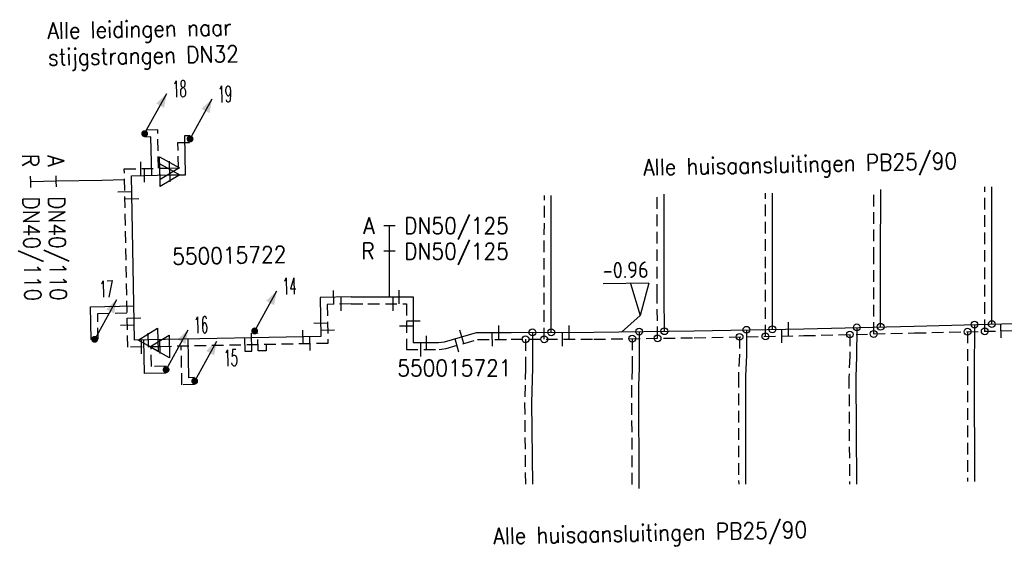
# Model space of a CAD drawing. Header units: millimetres. Extents: x 0 to 118212815, y 0 to 488348790.
# Tile 46 of 143: x 114938006 to 114991895, y 488156334 to 488185146. Entities that reach past the tile are written whole.
import ezdxf
from ezdxf.enums import TextEntityAlignment as Align

# ---------------------------------------------------------------- set-up
doc = ezdxf.new("R2010")
doc.units = ezdxf.units.MM
doc.header["$LTSCALE"] = 200
doc.linetypes.add('HIDDEN2', pattern=[4.7625, 3.175, -1.5875])
for name, color, linetype in [('WW-C-mof', 7, 'Continuous'), ('WW-C-stijgstrang', 7, 'Continuous'), ('WW-C-tstuk', 7, 'Continuous'), ('WW-C-VERLOOP', 7, 'Continuous'), ('WW-I-diam', 7, 'Continuous'), ('WW-I-info', 7, 'Continuous'), ('WW-I-NAP', 7, 'Continuous'), ('WW-L-aanvoer', 3, 'Continuous'), ('WW-L-retour', 3, 'HIDDEN2')]:
    doc.layers.add(name, color=color, linetype=linetype)
doc.styles.add('DIN17', font='ROMANS.SHX', dxfattribs={"width": 0.9})
doc.styles.add('ISOCP', font='ISOCP.SHX')

# ---------------------------------------------------------------- blocks, each defined once
blk = doc.blocks.new('LR-DIAB2')
at = {"color": 0, "linetype": 'Continuous', "lineweight": -3}
blk.add_line((0, 5), (0, 7.8), dxfattribs=at)
at = {"color": 0, "lineweight": -3}
blk.add_line((0, 0), (0, 5), dxfattribs=at)
for points in [[(0.61, 7.8), (0, 7.8), (-0.61, 7.8)], [(0.61, 5), (0, 5), (-0.61, 5)]]:
    blk.add_lwpolyline(points, dxfattribs=at)
at = {"color": 1, "lineweight": -3, "style": 'DIN17', "width": 0.9}
for tag, p in [('*1', (-1.61, 7.8)), ('*2', (-1.61, 5.02))]:
    blk.add_attdef(tag, text='', height=1.8, dxfattribs=at).set_placement(p, align=Align.MIDDLE_RIGHT)
for tag, p in [('*11', (1.61, 7.8)), ('*12', (1.61, 5))]:
    blk.add_attdef(tag, text='', height=1.8, dxfattribs=at).set_placement(p, align=Align.MIDDLE_LEFT)
blk = doc.blocks.new('LR-mof')
at = {"color": 0, "linetype": 'ByBlock', "lineweight": -2}
blk.add_line((0, -0.75), (0, 0.75), dxfattribs=at)
blk = doc.blocks.new('LR-tsb')
blk.add_circle((0, 0), 0.375)
blk = doc.blocks.new('nap2')
at = {"color": 0, "linetype": 'Continuous', "lineweight": -3}
for p, q in [((1, 3.5), (-4, 3.5)), ((-1, 3.5), (0, 0)), ((1, 3.5), (0, 0))]:
    blk.add_line(p, q, dxfattribs=at)
at = {"color": 0, "linetype": 'Continuous', "lineweight": -3, "style": 'ISOCP'}
for tag, p in [('*1', (-1.5, 5)), ('*2', (-4, 1.5))]:
    blk.add_attdef(tag, text='', height=1.8, dxfattribs=at).set_placement(p, align=Align.MIDDLE)
blk = doc.blocks.new('LR-VERL')
at = {"color": 0, "linetype": 'ByBlock', "lineweight": -2}
blk.add_lwpolyline([(1.08, 0), (-1.08, -1.25), (-1.08, 1.25)], close=True, dxfattribs=at)
blk = doc.blocks.new('LR-styg')
at = {"color": 0, "lineweight": -3}
blk.add_line((0, 0), (2.5, 4.33), dxfattribs=at)
at = {"color": 0, "lineweight": -3, "const_width": 0.375}
blk.add_lwpolyline([(-0.19, 0, 1), (0.19, 0, 1)], format="xyb", close=True, dxfattribs=at)
at = {"color": 0, "lineweight": -3}
blk.add_solid([(2.5, 4.33), (1.32, 3.28), (2.18, 2.78)], dxfattribs=at)
at = {"color": 7, "linetype": 'ByBlock', "lineweight": -2, "style": 'DIN17', "width": 0.5}
blk.add_attdef('*1', text='', height=1.8, dxfattribs=at).set_placement((0, -2.5), align=Align.MIDDLE)
blk = doc.blocks.new('LR-DIAO2')
at = {"color": 0, "lineweight": -3}
blk.add_line((0, 0), (0, -5), dxfattribs=at)
at = {"color": 0, "linetype": 'Continuous', "lineweight": -3}
blk.add_line((0, -5), (0, -7.8), dxfattribs=at)
at = {"color": 0, "lineweight": -3}
for points in [[(0.61, -5), (0, -5), (-0.61, -5)], [(0.61, -7.8), (0, -7.8), (-0.61, -7.8)]]:
    blk.add_lwpolyline(points, dxfattribs=at)
at = {"color": 1, "lineweight": -3, "style": 'DIN17', "width": 0.9}
for tag, p in [('*1', (-1.61, -5)), ('*2', (-1.61, -7.78))]:
    blk.add_attdef(tag, text='', height=1.8, dxfattribs=at).set_placement(p, align=Align.MIDDLE_RIGHT)
for tag, p in [('*11', (1.61, -5)), ('*12', (1.61, -7.8))]:
    blk.add_attdef(tag, text='', height=1.8, dxfattribs=at).set_placement(p, align=Align.MIDDLE_LEFT)
blk = doc.blocks.new('LR-hyp')
at = {"color": 7, "linetype": 'ByBlock', "lineweight": -3, "style": 'DIN17', "width": 0.9}
blk.add_attdef('*1', text='', height=1.8, dxfattribs=at).set_placement((0, 0), align=Align.MIDDLE)
at = {"color": 7, "linetype": 'ByBlock', "lineweight": -2, "style": 'DIN17', "width": 0.9, "flags": 1}
blk.add_attdef('*2', text='', height=1.8, dxfattribs=at).set_placement((0, -5), align=Align.MIDDLE)

msp = doc.modelspace()

# ---------------------------------------------------------------- linework, layer by layer
at = {"layer": 'WW-I-diam'}
msp.add_line((114943744, 488176376), (114942506, 488176352), dxfattribs=at)
at = {"layer": 'WW-I-info'}
msp.add_line((114970941, 488168041), (114971964, 488168969), dxfattribs=at)
at = {"layer": 'WW-L-aanvoer'}
for p, q in [((114945191, 488178729), (114944850, 488178722)), ((114945231, 488176631), (114945191, 488178729)), ((114947037, 488178807), (114947327, 488178813)), ((114947078, 488176666), (114947037, 488178807)), ((114944120, 488176609), (114946230, 488176650)), ((114944292, 488167612), (114944120, 488176609)), ((114946230, 488176650), (114947078, 488176666)), ((114967095, 488168041), (114967102, 488175524)), ((114973270, 488170042), (114973272, 488175605)), ((114979205, 488171544), (114979207, 488175652)), ((114985128, 488172074), (114985129, 488175848)), ((114991209, 488168489), (114991209, 488176007)), ((114985127, 488168343), (114985128, 488172074)), ((114979204, 488168208), (114979205, 488171544)), ((114956141, 488169975), (114954450, 488169942)), ((114954450, 488169942), (114954491, 488167807)), ((114956141, 488169975), (114957060, 488169975)), ((114957060, 488169975), (114959548, 488169975)), ((114959548, 488169975), (114959548, 488167477)), ((114973292, 488168102), (114973270, 488170042)), ((114941887, 488169442), (114944256, 488169487)), ((114941922, 488167654), (114941887, 488169442)), ((114986969, 488168387), (114993431, 488168542)), ((114950719, 488167010), (114950700, 488167990)), ((114961264, 488167530), (114963010, 488168023)), ((114963010, 488168023), (114964906, 488168038)), ((114964906, 488168038), (114969428, 488168045)), ((114966072, 488168040), (114966070, 488166093)), ((114969428, 488168045), (114974922, 488168126)), ((114971911, 488168082), (114971913, 488166090)), ((114974922, 488168126), (114980915, 488168241)), ((114977782, 488168181), (114977790, 488166797)), ((114980915, 488168241), (114986969, 488168387)), ((114983824, 488168311), (114983813, 488166723)), ((114990264, 488168466), (114990252, 488165799)), ((114945027, 488167626), (114944292, 488167612)), ((114944843, 488165786), (114944808, 488167622)), ((114954491, 488167807), (114945027, 488167626)), ((114947262, 488165557), (114947221, 488167668)), ((114950307, 488167727), (114950321, 488167003)), ((114959548, 488167477), (114960930, 488167477)), ((114960930, 488167477), (114961264, 488167530)), ((114950321, 488167003), (114950719, 488167010)), ((114977790, 488166797), (114977722, 488165639)), ((114983813, 488166723), (114983771, 488165588)), ((114946023, 488165808), (114944843, 488165786)), ((114966070, 488166093), (114966021, 488164180)), ((114971913, 488166090), (114971868, 488165110)), ((114990252, 488165799), (114990255, 488159885)), ((114947573, 488165563), (114947262, 488165557)), ((114977722, 488165639), (114977737, 488159733)), ((114983771, 488165588), (114983804, 488159740)), ((114971868, 488165110), (114971899, 488159494)), ((114966021, 488164180), (114966065, 488159736))]:
    msp.add_line(p, q, dxfattribs=at)
at = {"layer": 'WW-L-retour'}
for p, q in [((114945564, 488179116), (114944843, 488179102)), ((114945604, 488177018), (114945564, 488179116)), ((114946665, 488178420), (114947334, 488178433)), ((114946691, 488177039), (114946665, 488178420)), ((114943732, 488176982), (114946218, 488177030)), ((114943919, 488167225), (114943732, 488176982)), ((114946218, 488177030), (114946691, 488177039)), ((114966714, 488167661), (114966722, 488175524)), ((114972890, 488170040), (114972892, 488175605)), ((114978825, 488171544), (114978827, 488175652)), ((114984748, 488172074), (114984749, 488175849)), ((114990829, 488168100), (114990829, 488176007)), ((114984746, 488167953), (114984748, 488172074)), ((114978824, 488167821), (114978825, 488171544)), ((114956145, 488169595), (114954837, 488169570)), ((114954837, 488169570), (114954878, 488167435)), ((114956145, 488169595), (114957067, 488169595)), ((114957067, 488169595), (114959168, 488169595)), ((114959168, 488169595), (114959168, 488167097)), ((114972916, 488167716), (114972890, 488170040)), ((114942274, 488169069), (114943883, 488169100)), ((114942301, 488167661), (114942274, 488169069)), ((114951056, 488167021), (114951037, 488168001)), ((114980923, 488167861), (114986978, 488168007)), ((114986978, 488168007), (114993440, 488168162)), ((114989882, 488168077), (114989872, 488165800)), ((114954878, 488167435), (114945661, 488167256)), ((114961346, 488167158), (114963064, 488167643)), ((114963064, 488167643), (114964908, 488167658)), ((114964908, 488167658), (114969431, 488167665)), ((114965692, 488167659), (114965690, 488166098)), ((114969431, 488167665), (114974928, 488167746)), ((114971531, 488167696), (114971533, 488166098)), ((114974928, 488167746), (114980923, 488167861)), ((114977404, 488167794), (114977410, 488166807)), ((114983441, 488167922), (114983433, 488166731)), ((114945661, 488167256), (114943919, 488167225)), ((114945216, 488166173), (114945196, 488167249)), ((114946889, 488165169), (114946848, 488167281)), ((114951499, 488167029), (114951056, 488167021)), ((114951493, 488167370), (114951499, 488167029)), ((114959168, 488167097), (114960959, 488167097)), ((114960959, 488167097), (114961346, 488167158)), ((114977410, 488166807), (114977342, 488165649)), ((114983433, 488166731), (114983391, 488165594)), ((114946016, 488166188), (114945216, 488166173)), ((114965690, 488166098), (114965641, 488164183)), ((114971533, 488166098), (114971488, 488165117)), ((114989872, 488165800), (114989875, 488159885)), ((114977342, 488165649), (114977357, 488159732)), ((114983391, 488165594), (114983424, 488159737)), ((114947580, 488165183), (114946889, 488165169)), ((114971488, 488165117), (114971519, 488159492)), ((114965641, 488164183), (114965685, 488159732))]:
    msp.add_line(p, q, dxfattribs=at)

# ---------------------------------------------------------------- block references
at = {"layer": 'WW-C-mof', "linetype": 'Continuous'}
for p, xscale, yscale, zscale, rotation in [((114944636, 488176999), 500.0000000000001, 500.0000000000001, 500.0000000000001, 1.0976), ((114944837, 488176623), 500.0000000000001, 500.0000000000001, 500.0000000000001, 1.0976), ((114943756, 488175743), 500.0000000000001, 500.0000000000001, 500.0000000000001, 271.0976), ((114944144, 488175350), 500.0000000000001, 500.0000000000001, 500.0000000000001, 271.0976), ((114955194, 488169957), 500.0000000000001, 500.0000000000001, 500.0000000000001, 1.0976), ((114955599, 488169584), 500.0000000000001, 500.0000000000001, 500.0000000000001, 1.0976), ((114944269, 488168832), 500.0000000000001, 500.0000000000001, 500.0000000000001, 271.0976), ((114980085, 488168225), 500, 500, 500, 1.0995), ((114991709, 488168121), 500.0000000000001, 500.0000000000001, 500.0000000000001, 1.377899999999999), ((114943896, 488168445), 500.0000000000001, 500.0000000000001, 500.0000000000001, 271.0976), ((114962205, 488167795), 500, 500, 500, 15.7773), ((114963876, 488167650), 500.0000000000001, 500.0000000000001, 500.0000000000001, 0.4544), ((114964231, 488168033), 500.0000000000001, 500.0000000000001, 500.0000000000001, 0.4544), ((114967712, 488167662), 500, 500, 500, 0.08570000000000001), ((114968084, 488168043), 500, 500, 500, 0.08570000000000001), ((114979719, 488167838), 500, 500, 500, 1.0995), ((114944672, 488167239), 500.0000000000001, 500.0000000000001, 500.0000000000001, 1.0396), ((114961937, 488167325), 500, 500, 500, 15.7773)]:
    msp.add_blockref('LR-mof', p, dxfattribs=dict(at, xscale=xscale, yscale=yscale, zscale=zscale, rotation=rotation))
at = {"layer": 'WW-C-mof'}
for p, xscale, yscale, zscale, rotation in [((114946218, 488177030), 500.0000000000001, 500.0000000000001, 500.0000000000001, 1.0976), ((114946230, 488176650), 500.0000000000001, 500.0000000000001, 500.0000000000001, 1.0976), ((114958765, 488169975), 500, 500, 500, 180), ((114958426, 488169595), 500, 500, 500, 180), ((114954477, 488168529), 500, 500, 500, 91.09757690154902), ((114959548, 488168674), 500, 500, 500, 270), ((114945027, 488167626), 500.0000000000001, 500.0000000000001, 500.0000000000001, 181.0976), ((114953491, 488167788), 500.0000000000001, 500.0000000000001, 500.0000000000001, 181.0975769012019), ((114954864, 488168153), 500, 500, 500, 91.09757690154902), ((114959168, 488168402), 500, 500, 500, 270), ((114945661, 488167256), 500.0000000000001, 500.0000000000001, 500.0000000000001, 181.0976), ((114953878, 488167416), 500, 500, 500, 181.0975769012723)]:
    msp.add_blockref('LR-mof', p, dxfattribs=dict(at, xscale=xscale, yscale=yscale, zscale=zscale, rotation=rotation))
at = {"layer": 'WW-C-mof', "linetype": 'Continuous', "xscale": 500, "yscale": 500, "zscale": 500}
for p in [(114959961, 488167097), (114960277, 488167477)]:
    msp.add_blockref('LR-mof', p, dxfattribs=at)
at = {"layer": 'WW-C-stijgstrang', "linetype": 'Continuous'}
ref = msp.add_blockref('LR-styg', (114944846, 488178912), dxfattribs=dict(at, xscale=499.9999999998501, yscale=499.9999999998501, zscale=499.9999999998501, rotation=1.097576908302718))
ref.add_attrib('*1', '18', dxfattribs={"layer": '0', "color": 1, "linetype": 'ByBlock', "lineweight": -2, "height": 900, "rotation": 1.0976, "style": 'DIN17', "width": 0.5}).set_placement((114946756, 488181363), align=Align.MIDDLE)
ref = msp.add_blockref('LR-styg', (114947331, 488178623), dxfattribs=dict(at, xscale=499.9999999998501, yscale=499.9999999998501, zscale=499.9999999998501, rotation=1.097576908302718))
ref.add_attrib('*1', '19', dxfattribs={"layer": '0', "color": 1, "linetype": 'ByBlock', "lineweight": -2, "height": 900, "rotation": 1.0976, "style": 'DIN17', "width": 0.5}).set_placement((114949240, 488181073), align=Align.MIDDLE)
ref = msp.add_blockref('LR-styg', (114942112, 488167657), dxfattribs=dict(at, xscale=499.9999999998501, yscale=499.9999999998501, zscale=499.9999999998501, rotation=1.097576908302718))
ref.add_attrib('*1', '17', dxfattribs={"layer": '0', "color": 1, "linetype": 'ByBlock', "lineweight": -2, "height": 900, "rotation": 1.0976, "style": 'DIN17', "width": 0.5}).set_placement((114942750, 488170414), align=Align.MIDDLE)
ref = msp.add_blockref('LR-styg', (114950867, 488168117), dxfattribs=dict(at, xscale=499.9999999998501, yscale=499.9999999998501, zscale=499.9999999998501, rotation=1.097576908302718))
ref.add_attrib('*1', '14', dxfattribs={"layer": '0', "color": 1, "linetype": 'ByBlock', "lineweight": -2, "height": 900, "rotation": 1.0976, "style": 'DIN17', "width": 0.5}).set_placement((114952776, 488170568), align=Align.MIDDLE)
ref = msp.add_blockref('LR-styg', (114946019, 488165998), dxfattribs=dict(at, xscale=499.9999999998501, yscale=499.9999999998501, zscale=499.9999999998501, rotation=1.097576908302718))
ref.add_attrib('*1', '16', dxfattribs={"layer": '0', "color": 1, "linetype": 'ByBlock', "lineweight": -2, "height": 900, "rotation": 1.0976, "style": 'DIN17', "width": 0.5}).set_placement((114947928, 488168449), align=Align.MIDDLE)
ref = msp.add_blockref('LR-styg', (114947585, 488165373), dxfattribs=dict(at, xscale=499.9999999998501, yscale=499.9999999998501, zscale=499.9999999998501, rotation=1.097576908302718))
ref.add_attrib('*1', '15', dxfattribs={"layer": '0', "color": 1, "linetype": 'ByBlock', "lineweight": -2, "height": 900, "rotation": 1.0976, "style": 'DIN17', "width": 0.5}).set_placement((114949560, 488166644), align=Align.MIDDLE)
at = {"layer": 'WW-C-tstuk', "linetype": 'Continuous'}
for p, xscale, yscale, zscale, rotation in [((114983824, 488168311), 500.0000000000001, 500.0000000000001, 500.0000000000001, 269.5999), ((114985127, 488168343), 500, 500, 500, 89.978), ((114990264, 488168466), 500, 500, 500, 269.7398), ((114991209, 488168489), 500, 500, 500, 90), ((114966072, 488168040), 500, 500, 500, 269.9415), ((114967095, 488168041), 500, 500, 500, 89.94149999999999), ((114971911, 488168082), 500.0000000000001, 500.0000000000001, 500.0000000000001, 270.0635), ((114973292, 488168102), 500.0000000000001, 500.0000000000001, 500.0000000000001, 90.6422), ((114977404, 488167794), 499.9999999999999, 499.9999999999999, 499.9999999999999, 270.3212), ((114977782, 488168181), 499.9999999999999, 499.9999999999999, 499.9999999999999, 270.3212), ((114978824, 488167821), 500, 500, 500, 89.978), ((114979204, 488168208), 500, 500, 500, 89.978), ((114983441, 488167922), 500.0000000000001, 500.0000000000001, 500.0000000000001, 269.5999), ((114984746, 488167953), 500, 500, 500, 89.978), ((114989882, 488168077), 500, 500, 500, 269.7398), ((114990829, 488168100), 500, 500, 500, 90), ((114965692, 488167659), 500, 500, 500, 269.9415), ((114966714, 488167661), 500, 500, 500, 89.94149999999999), ((114971531, 488167696), 500.0000000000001, 500.0000000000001, 500.0000000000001, 270.0635), ((114972916, 488167716), 500.0000000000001, 500.0000000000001, 500.0000000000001, 90.6422)]:
    msp.add_blockref('LR-tsb', p, dxfattribs=dict(at, xscale=xscale, yscale=yscale, zscale=zscale, rotation=rotation))
at = {"layer": 'WW-C-VERLOOP', "linetype": 'Continuous', "xscale": 500.0000000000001, "yscale": 500.0000000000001, "zscale": 500.0000000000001}
for p, rotation in [((114946218, 488177030), 1.0976), ((114946230, 488176650), 1.0976), ((114945027, 488167626), 181.0976), ((114945661, 488167256), 181.0976)]:
    msp.add_blockref('LR-VERL', p, dxfattribs=dict(at, rotation=rotation))
at = {"layer": 'WW-I-diam', "linetype": 'Continuous', "xscale": 500, "yscale": 500, "zscale": 500, "rotation": 271.0975769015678}
msp.add_blockref('LR-DIAO2', (114942506, 488176352), dxfattribs=at).add_auto_attribs({'*1': 'A', '*11': 'DN40/110', '*2': 'R', '*12': 'DN40/110'})
at = {"layer": 'WW-I-diam', "linetype": 'Continuous', "xscale": 500, "yscale": 500, "zscale": 500}
msp.add_blockref('LR-DIAB2', (114958245, 488169975), dxfattribs=at).add_auto_attribs({'*1': 'A', '*11': 'DN50/125', '*2': 'R', '*12': 'DN50/125'})
at = {"layer": 'WW-I-info', "linetype": 'Continuous', "xscale": 499.9999999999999, "yscale": 499.9999999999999, "zscale": 499.9999999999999, "rotation": 1.097576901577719}
msp.add_blockref('LR-hyp', (114949476, 488172253), dxfattribs=at).add_auto_attribs({'*1': '550015722'})
at = {"layer": 'WW-I-info', "linetype": 'Continuous', "xscale": 500, "yscale": 500, "zscale": 500}
msp.add_blockref('LR-hyp', (114961800, 488166092), dxfattribs=at).add_auto_attribs({'*1': '550015721'})
at = {"layer": 'WW-I-NAP', "linetype": 'Continuous', "lineweight": -3}
ref = msp.add_blockref('nap2', (114971964, 488168969), dxfattribs=dict(at, xscale=500, yscale=500, zscale=500, rotation=0.9372715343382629))
ref.add_attrib('*1', '-0.96', dxfattribs={"layer": '0', "color": 1, "linetype": 'Continuous', "lineweight": -3, "height": 900, "rotation": 0.9373, "style": 'ISOCP'}).set_placement((114971173, 488171456), align=Align.MIDDLE)

# ---------------------------------------------------------------- texts
at = {"layer": 'WW-I-info', "style": 'DIN17', "width": 0.9}
for s, rotation, p in [('Alle leidingen naar', 1.0976, (114939535, 488184093)), ('stijgstrangen DN32', 1.0976, (114939563, 488182636)), ('Alle huisaansluitingen PB25/90', 1.1927, (114972141, 488176618)), ('Alle huisaansluitingen PB25/90', 1.1927, (114963933, 488156441))]:
    msp.add_text(s, height=900, rotation=rotation, dxfattribs=at).set_placement(p)

doc.saveas('drawing.dxf')
